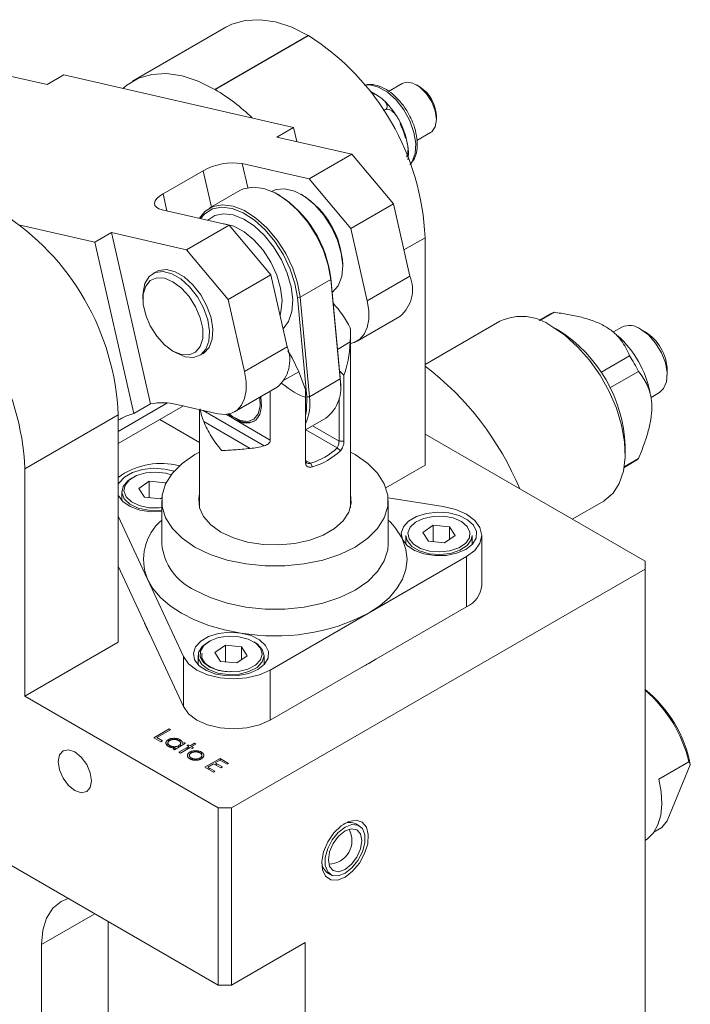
# Model space of a CAD drawing. Header units: millimetres. Extents: x 10 to 831, y 10 to 584.
# Tile 10 of 15: x 428 to 499, y 162 to 266. Entities that reach past the tile are written whole.
import ezdxf

# ---------------------------------------------------------------- set-up
doc = ezdxf.new("R2010")
doc.units = ezdxf.units.MM
doc.linetypes.add('SLD-Solido', pattern=[0])

msp = doc.modelspace()

# ---------------------------------------------------------------- linework, layer by layer
at = {"color": 7, "linetype": 'SLD-Solido', "lineweight": 15}
for p, q in [((449.61322, 265.23666), (439.71373, 259.52181)), ((458.35751, 264.37077), (448.45802, 258.65591)), ((458.37165, 264.3626), (448.47216, 258.64775)), ((458.35751, 264.37077), (458.37165, 264.3626)), ((430.66812, 259.17166), (422.71462, 260.98856)), ((432.43589, 260.19217), (430.66812, 259.17166)), ((432.43589, 260.19217), (456.80407, 254.62549)), ((468.31983, 259.28827), (466.86476, 258.44827)), ((470.17355, 258.93541), (469.82006, 259.13955)), ((448.47216, 258.64775), (448.45802, 258.65591)), ((465.03672, 258.39062), (464.88877, 258.45655)), ((465.36494, 258.13705), (464.98387, 258.33287)), ((465.69316, 258.01166), (465.03672, 258.39062)), ((465.92559, 257.84361), (465.69316, 258.01166)), ((466.48479, 256.49412), (466.33652, 256.40853)), ((466.34016, 256.40289), (466.48904, 256.48884)), ((466.48904, 256.48884), (466.48479, 256.49412)), ((471.94103, 255.46551), (471.94103, 255.87372)), ((468.59091, 253.96923), (468.26269, 254.8152)), ((456.80407, 254.62549), (455.03631, 253.60498)), ((462.98981, 251.78808), (455.03631, 253.60498)), ((456.80407, 254.62549), (457.14553, 253.12315)), ((468.72153, 253.51797), (468.59091, 253.96923)), ((469.86975, 253.255), (471.31959, 254.09198)), ((458.46433, 249.17558), (462.98981, 251.78808)), ((462.98981, 251.78808), (467.39671, 246.51644)), ((458.46433, 249.17558), (451.35694, 250.79919)), ((447.20494, 250.03847), (442.9623, 247.58924)), ((462.87123, 243.90393), (458.46433, 249.17558)), ((451.11512, 247.93722), (447.86243, 246.05948)), ((455.25711, 247.45897), (455.11571, 247.54063)), ((457.73178, 247.45886), (457.59038, 247.54051)), ((467.39671, 246.51644), (462.87123, 243.90393)), ((469.13484, 238.86899), (467.39671, 246.51644)), ((442.87166, 245.90074), (449.97905, 244.27713)), ((435.73229, 242.46101), (427.8071, 244.27145)), ((445.45356, 241.66462), (449.97905, 244.27713)), ((449.97905, 244.27713), (454.38595, 239.00548)), ((435.73229, 242.46101), (437.50006, 243.48152)), ((445.45356, 241.66462), (437.50006, 243.48152)), ((441.62808, 225.31901), (437.50006, 243.48152)), ((462.87123, 243.90393), (464.60936, 236.25649)), ((439.86031, 224.2985), (435.73229, 242.46101)), ((470.73895, 242.94181), (470.73895, 218.8457)), ((449.86046, 236.39298), (445.45356, 241.66462)), ((462.00908, 239.88627), (462.00908, 240.04955)), ((442.22052, 239.33848), (441.86697, 239.13437)), ((454.38595, 239.00548), (449.86046, 236.39298)), ((456.12408, 231.35804), (454.38595, 239.00548)), ((457.48229, 236.62911), (460.73498, 238.50685)), ((460.7359, 238.65104), (460.73498, 238.50685)), ((461.72275, 227.96651), (460.73498, 238.50685)), ((460.7359, 238.65104), (461.72367, 228.1107)), ((464.60936, 236.25649), (469.13484, 238.86899)), ((440.83123, 236.84515), (440.83123, 236.43695)), ((451.59859, 228.74553), (449.86046, 236.39298)), ((457.48229, 236.62911), (457.20037, 236.61002)), ((458.18813, 226.06968), (457.20037, 236.61002)), ((457.48229, 236.62911), (458.47006, 226.08877)), ((483.91699, 234.80156), (482.83688, 234.17803)), ((484.41662, 235.03206), (482.89737, 234.15501)), ((463.54775, 231.98797), (468.07323, 234.60048)), ((478.67443, 234.08444), (470.73895, 229.50338)), ((462.82747, 214.31968), (462.82747, 232.7209)), ((484.88224, 233.13085), (484.17524, 233.53912)), ((491.58259, 233.45348), (490.70351, 232.94599)), ((494.07385, 232.97166), (493.58289, 233.25518)), ((444.0127, 230.92589), (444.36619, 230.72176)), ((446.86657, 230.47388), (447.22012, 230.67799)), ((451.59859, 228.74553), (456.12408, 231.35804)), ((489.38366, 228.66286), (492.41662, 230.41376)), ((457.34631, 228.73602), (458.0797, 226.8458)), ((461.65463, 228.84742), (462.13658, 228.36545)), ((493.36637, 228.76875), (490.3334, 227.01785)), ((496.41086, 228.35646), (496.41086, 228.92341)), ((458.47006, 226.08877), (461.72275, 227.96651)), ((461.72275, 227.96651), (461.72367, 228.1107)), ((461.72367, 228.1107), (461.75712, 227.41387)), ((462.13658, 228.36545), (462.13658, 221.37172)), ((450.53699, 224.47702), (455.06247, 227.08952)), ((454.32649, 226.66465), (454.32649, 221.49785)), ((458.0797, 226.02346), (458.0797, 226.8458)), ((461.75712, 227.25059), (461.75712, 227.41387)), ((494.70319, 226.0176), (495.58227, 226.52508)), ((458.0797, 219.02973), (458.0797, 226.02346)), ((458.18813, 226.06968), (458.47006, 226.08877)), ((461.61523, 221.37172), (461.61523, 225.92539)), ((438.21204, 221.12337), (445.11545, 225.10862)), ((439.86031, 224.2985), (441.62808, 225.31901)), ((444.42032, 225.26742), (448.76414, 224.27511)), ((446.82747, 224.71753), (446.82747, 214.31968)), ((438.21204, 224.16443), (428.31254, 218.44957)), ((438.21204, 224.16443), (438.21204, 200.06831)), ((446.82747, 221.21978), (442.60327, 223.65837)), ((447.27054, 223.44831), (452.20207, 220.6014)), ((450.5844, 223.82142), (450.72579, 223.73977)), ((450.58483, 223.65786), (454.32649, 221.49785)), ((458.0797, 222.5907), (460.20351, 223.81675)), ((462.13658, 221.37172), (461.61523, 221.37172)), ((470.73895, 222.11133), (494.07347, 208.64059)), ((461.77286, 220.36365), (461.43001, 220.66217)), ((463.31275, 219.95063), (462.82747, 220.2156)), ((491.95215, 220.06765), (491.95215, 220.88406)), ((458.09035, 219.25452), (458.09419, 218.91608)), ((491.83615, 218.58915), (492.91625, 219.21268)), ((491.8465, 218.65324), (493.36637, 219.53064)), ((428.31254, 218.44957), (428.31254, 194.35345)), ((444.71131, 218.7784), (444.23016, 218.85283)), ((458.79756, 218.64605), (458.60158, 219.02936)), ((470.73895, 218.8457), (466.58208, 216.44598)), ((440.39217, 216.36231), (441.49815, 217.13182)), ((441.49815, 217.13182), (443.20552, 216.96365)), ((441.49815, 215.37493), (441.49815, 217.13182)), ((438.59955, 216.03083), (438.59955, 215.07623)), ((440.39217, 216.36231), (440.99358, 215.42463)), ((443.25546, 216.88579), (443.20552, 216.96365)), ((443.20552, 216.77732), (443.20552, 216.96365)), ((442.70096, 215.25646), (440.99358, 215.42463)), ((442.70096, 215.25646), (442.83874, 215.35233)), ((442.82747, 215.05218), (442.82747, 210.47955)), ((472.67172, 214.45338), (466.81568, 215.35922)), ((466.82747, 210.47955), (466.82747, 215.05218)), ((486.33834, 213.10599), (489.67353, 215.03136)), ((438.21204, 213.41732), (441.30451, 206.75468)), ((470.50676, 211.70407), (471.61273, 212.47358)), ((473.32011, 212.30541), (471.61273, 212.47358)), ((471.61273, 210.71669), (471.61273, 212.47358)), ((473.32011, 212.30541), (473.92152, 211.36773)), ((473.32011, 210.94929), (473.32011, 212.30541)), ((468.71414, 211.37259), (468.71414, 210.41799)), ((470.50676, 211.70407), (471.10817, 210.76639)), ((473.92152, 211.36773), (472.81554, 210.59822)), ((475.71414, 210.41799), (475.71414, 211.37259)), ((476.74821, 206.07897), (476.74821, 211.38649)), ((471.10817, 210.76639), (472.81554, 210.59822)), ((464.72697, 203.13161), (475.1373, 209.14137)), ((475.1373, 203.83385), (475.1373, 209.14137)), ((438.21204, 208.1098), (445.11496, 193.23769)), ((494.07347, 207.82419), (450.23285, 182.51553)), ((494.07347, 207.82419), (494.07347, 208.64059)), ((494.07347, 122.90394), (494.07347, 207.82419)), ((441.30451, 206.75468), (445.11496, 198.5452)), ((454.31664, 191.81434), (475.1373, 203.83385)), ((454.31664, 197.12185), (464.72697, 203.13161)), ((438.21204, 200.06831), (428.31254, 194.35345)), ((449.56732, 199.74704), (448.46135, 198.97753)), ((451.2747, 199.57887), (449.56732, 199.74704)), ((449.56732, 197.99015), (449.56732, 199.74704)), ((451.2747, 199.57887), (451.87611, 198.64119)), ((451.2747, 198.22274), (451.2747, 199.57887)), ((445.11496, 193.23769), (445.11496, 198.5452)), ((446.66873, 198.64605), (446.66873, 197.69145)), ((449.06276, 198.03985), (448.46135, 198.97753)), ((450.77014, 197.87168), (451.87611, 198.64119)), ((453.66873, 197.69145), (453.66873, 198.64605)), ((464.75946, 197.80534), (465.52973, 198.28752)), ((450.77014, 197.87168), (449.06276, 198.03985)), ((463.9242, 197.36067), (464.75946, 197.80534)), ((464.50947, 197.69853), (464.567, 197.69634)), ((454.31664, 191.81434), (454.31664, 197.12185)), ((393.81025, 195.49076), (448.81864, 163.7351)), ((448.81864, 182.51553), (428.31254, 194.35345)), ((441.97532, 189.94585), (443.59237, 190.87935)), ((442.74238, 189.50303), (441.97532, 189.94585)), ((443.73749, 190.79558), (442.28629, 189.95782)), ((442.28629, 189.95782), (442.90823, 189.59877)), ((443.59237, 190.87935), (443.73749, 190.79558)), ((442.90823, 189.59877), (442.74238, 189.50303)), ((443.38681, 189.2205), (443.52305, 189.33001)), ((443.52305, 189.51949), (443.52305, 189.73828)), ((445.35454, 189.35941), (444.17285, 188.67724)), ((444.1822, 188.91939), (444.26998, 188.73331)), ((444.61599, 188.93305), (444.61599, 189.10061)), ((444.64967, 188.40197), (445.68625, 189.00037)), ((444.75204, 189.52551), (444.75204, 189.73117)), ((445.83137, 188.9166), (444.79479, 188.3182)), ((444.813, 189.04679), (444.813, 189.41846)), ((444.99077, 189.31697), (445.20942, 189.44319)), ((445.20942, 189.44319), (445.35454, 189.35941)), ((445.47893, 189.12005), (445.62405, 189.20383)), ((445.68625, 189.00037), (445.47893, 189.12005)), ((445.62405, 189.20383), (445.83137, 189.08415)), ((445.62405, 189.03628), (445.62405, 189.20383)), ((445.62405, 188.79692), (445.62405, 188.96447)), ((445.83137, 189.08415), (446.30819, 189.35941)), ((446.03868, 188.79692), (445.83137, 188.9166)), ((446.45331, 189.27564), (445.97649, 189.00037)), ((445.97649, 189.00037), (446.1838, 188.88069)), ((446.30819, 189.35941), (446.45331, 189.27564)), ((444.02773, 188.76101), (444.23213, 188.87901)), ((444.17285, 188.67724), (444.02773, 188.76101)), ((444.79479, 188.3182), (444.64967, 188.40197)), ((445.47893, 188.71314), (445.47893, 188.88069)), ((446.1838, 188.88069), (446.03868, 188.79692)), ((446.37816, 188.44285), (446.37816, 188.56653)), ((447.02407, 188.19738), (447.02407, 188.41955)), ((447.0691, 187.75053), (447.0691, 188.11766)), ((447.38623, 186.82219), (449.00328, 187.7557)), ((448.29841, 186.2956), (447.38623, 186.82219)), ((448.31914, 187.1932), (447.6972, 186.83416)), ((447.6972, 186.83416), (448.46426, 186.39135)), ((449.08621, 186.75039), (448.31914, 187.1932)), ((448.98255, 187.57618), (448.485, 187.28895)), ((448.485, 187.28895), (449.25206, 186.84613)), ((448.52763, 187.07284), (448.69349, 187.16859)), ((449.74961, 187.13336), (448.98255, 187.57618)), ((449.00328, 187.7557), (449.91547, 187.22911)), ((449.00328, 187.56421), (449.00328, 187.7557)), ((449.25206, 186.84613), (449.08621, 186.75039)), ((449.91547, 187.22911), (449.74961, 187.13336)), ((495.53344, 185.55408), (498.71542, 187.39099)), ((496.40763, 181.14616), (498.85689, 187.08119)), ((447.73984, 186.61806), (447.90569, 186.7138)), ((448.46426, 186.39135), (448.29841, 186.2956)), ((448.81864, 163.7351), (448.81864, 182.51553)), ((448.81864, 182.51553), (450.23285, 182.51553)), ((450.23285, 182.51553), (450.23285, 163.7351)), ((463.75355, 180.62158), (463.39999, 180.82568)), ((495.842, 180.42815), (494.98768, 179.93496)), ((460.40024, 175.62939), (460.75379, 175.42529)), ((437.15138, 170.47046), (437.15138, 141.0734)), ((430.08031, 168.01991), (430.08031, 136.99136)), ((450.23285, 163.7351), (458.01103, 168.22534)), ((458.01103, 120.86597), (458.01103, 168.22534)), ((450.23285, 163.7351), (448.81864, 163.7351))]:
    msp.add_line(p, q, dxfattribs=at)
at = {"color": 8, "linetype": 'SLD-Solido', "lineweight": 15}
for p, q in [((451.93689, 248.24751), (451.35694, 250.79919)), ((448.08066, 246.18547), (447.20494, 250.03847)), ((443.37205, 245.78643), (442.9623, 247.58924)), ((470.73895, 242.94181), (468.50259, 241.65079)), ((462.80529, 231.88742), (461.44342, 231.10123)), ((457.34631, 228.73602), (455.83274, 227.86225)), ((438.21204, 222.40457), (443.44387, 225.42484)), ((447.19903, 224.63265), (453.6961, 220.88197)), ((449.63857, 224.20412), (450.58483, 223.65786)), ((461.43001, 220.66217), (458.08452, 222.59348)), ((458.79169, 223.00172), (461.61523, 221.37172)), ((458.0797, 219.33063), (458.60158, 219.02936)), ((435.73831, 171.28621), (430.08031, 168.01991))]:
    msp.add_line(p, q, dxfattribs=at)
at = {"color": 7, "linetype": 'SLD-Solido', "lineweight": 15, "flags": 128}
for points in [[(449.61322, 265.23666), (450.25865, 265.55792), (451.67125, 265.96356), (453.21995, 266.04604), (454.87324, 265.8037), (456.59746, 265.24146), (458.35751, 264.37077)], [(448.45802, 258.65591), (446.69797, 259.5266), (444.97375, 260.08884), (443.32046, 260.33119), (441.77175, 260.2487), (440.35916, 259.84307), (439.11144, 259.12254), (438.68189, 258.76533)], [(471.31959, 254.09198), (471.44474, 254.17743), (471.8131, 254.70155), (471.94103, 255.46551), (471.8131, 256.37719), (471.44474, 257.32661), (470.88037, 258.19925), (470.18808, 258.88988), (469.45135, 259.31518), (468.75905, 259.42387), (468.31983, 259.28827)], [(468.26269, 254.8152), (468.02519, 255.29844), (467.99325, 255.35804)], [(468.66371, 253.49411), (468.4548, 254.18352), (468.10158, 255.02105)], [(442.9623, 247.58924), (442.58747, 247.34142), (442.30508, 247.08529), (442.12599, 246.83071), (442.05707, 246.58744), (442.10098, 246.36485), (442.25603, 246.17148), (442.51625, 246.01477), (442.87166, 245.90074)], [(460.73498, 238.50685), (460.46866, 240.02727), (459.95613, 241.59282), (459.22095, 243.13152), (458.29694, 244.5726), (457.22659, 245.84978), (456.05912, 246.90435), (454.84822, 247.68779), (453.64958, 248.16408), (452.51833, 248.31131), (451.50648, 248.12272), (451.11512, 247.93722)], [(460.87845, 237.12994), (460.93329, 237.17018), (461.53203, 237.85531), (461.89757, 238.81147), (462.00831, 239.98212), (461.85769, 241.298), (461.45461, 242.68129), (460.82292, 244.05016), (459.99999, 245.32364), (459.03449, 246.42642), (457.98352, 247.29325), (456.90926, 247.87287), (455.87525, 248.13099), (454.94264, 248.05235), (454.46492, 247.85035)], [(446.81762, 244.99932), (447.40787, 245.72924), (448.25378, 246.24498), (449.26563, 246.43357), (450.39689, 246.28634), (451.59553, 245.81005), (452.80642, 245.02661), (453.97389, 243.97205), (455.04425, 242.69486), (455.96826, 241.25378), (456.70344, 239.71508), (457.21597, 238.14953), (457.48229, 236.62911)], [(457.20037, 236.61002), (456.9407, 238.09243), (456.44098, 239.61884), (455.72418, 241.11907), (454.82327, 242.52412), (453.77968, 243.76938), (452.6414, 244.79758), (451.46077, 245.56144), (450.2921, 246.02582), (449.18912, 246.16937), (448.20257, 245.98549), (447.37781, 245.48264), (446.93156, 244.9733)], [(440.83123, 236.84515), (440.83948, 237.119), (441.03537, 238.09452), (441.47834, 238.826), (442.13554, 239.25919), (442.95821, 239.36198), (443.88535, 239.12673), (444.84819, 238.57089), (445.77533, 237.73569), (446.598, 236.68307), (447.25519, 235.49109), (447.69816, 234.24817), (447.89406, 233.04648), (447.82835, 231.97515), (447.50592, 231.11363), (446.95066, 230.52582), (446.20377, 230.25531), (445.32064, 230.32216), (444.36677, 230.72142), (444.36677, 230.72142)], [(442.22052, 239.33848), (442.48909, 239.46329), (443.31176, 239.56608), (444.2389, 239.33083), (445.20174, 238.77499), (446.12888, 237.93979), (446.95155, 236.88717), (447.60875, 235.69519), (448.05172, 234.45227), (448.24761, 233.25058), (448.18191, 232.17925), (447.85947, 231.31773), (447.30422, 230.72992), (447.22012, 230.67799)], [(444.01321, 230.92559), (443.11675, 231.59195), (442.29291, 232.50201), (441.60843, 233.58203), (441.11878, 234.74453), (440.86362, 235.89532), (440.86362, 236.94117), (441.11878, 237.79736), (441.60843, 238.39452), (442.29291, 238.68427), (443.11675, 238.64314), (444.01321, 238.27446), (444.90968, 237.6081), (445.73352, 236.69804), (446.418, 235.61802), (446.90765, 234.45552), (447.16281, 233.30473), (447.16281, 232.25888), (446.90765, 231.40269), (446.418, 230.80553), (445.73352, 230.51578), (444.90968, 230.55691), (444.01321, 230.92559)], [(464.60936, 236.25649), (464.77068, 235.22118), (464.76973, 234.26131), (464.60653, 233.41377), (464.28737, 232.71112), (463.82451, 232.18038), (463.23573, 231.84194), (462.82747, 231.7363)], [(489.67353, 215.03136), (489.796, 215.10528), (490.66544, 215.86233), (491.32623, 216.89886), (491.75714, 218.18156), (491.94432, 219.6692), (491.88176, 221.31397), (491.57146, 223.063), (491.02341, 224.86007), (490.2552, 226.64744), (489.29154, 228.36764), (488.1634, 229.9654), (486.90703, 231.38935), (485.56283, 232.59374), (484.17398, 233.53985)], [(495.58227, 226.52508), (496.03192, 226.94214), (496.33994, 227.67061), (496.40295, 228.60511), (496.21534, 229.6626), (495.79378, 230.74911), (495.17574, 231.76811), (494.41612, 232.62906), (493.58243, 233.25544)], [(456.20579, 230.94921), (456.66002, 230.19673), (457.34631, 228.73602)], [(448.76414, 224.27511), (449.5329, 224.19784), (450.22497, 224.33098), (450.81375, 224.66943), (451.27661, 225.20017), (451.59577, 225.90281), (451.75896, 226.75035), (451.75991, 227.71022), (451.59859, 228.74553)], [(449.81548, 224.22515), (450.58483, 223.65786), (451.41853, 223.32169), (452.17814, 223.30559), (452.79619, 223.61102), (453.21774, 224.21081), (453.40535, 225.05169), (453.34235, 226.05893), (453.3237, 226.15832)], [(449.97308, 224.25582), (450.31867, 223.99008), (451.15794, 223.56172), (451.94112, 223.46248), (452.59153, 223.70208), (453.04551, 224.25707), (453.25862, 225.07312), (453.21759, 226.0245)], [(458.0797, 224.0668), (458.18354, 224.67239), (458.18813, 226.06968)], [(446.82747, 220.2156), (446.34219, 219.95063), (444.99765, 219.0256), (443.95178, 217.97985), (443.23636, 216.84513), (442.87314, 215.65595), (442.87314, 214.44841), (443.23636, 213.25922), (443.95178, 212.12451), (444.99765, 211.07875), (446.34219, 210.15373), (447.94456, 209.37754), (449.75605, 208.77377), (451.72164, 208.36077), (453.7816, 208.15109), (455.87334, 208.15109), (457.9333, 208.36077), (459.89889, 208.77377), (461.71039, 209.37754), (463.31275, 210.15373), (464.6573, 211.07875), (465.70317, 212.12451), (466.41858, 213.25922), (466.78181, 214.44841), (466.78181, 215.65595), (466.41858, 216.84513), (465.70317, 217.97985), (464.6573, 219.0256), (463.31275, 219.95063), (463.31275, 219.95063)], [(444.125, 218.18537), (443.13483, 218.42461), (441.94999, 218.50168), (440.77844, 218.37371), (439.72427, 218.05208), (438.88116, 217.56536), (438.32402, 216.9568), (438.21204, 216.73791)], [(439.69708, 217.50015), (439.23062, 217.18818), (438.73511, 216.5877), (438.60419, 215.92688), (438.85204, 215.27733), (439.45182, 214.70942), (440.33851, 214.28472), (441.41605, 214.04923), (442.56765, 214.02848), (442.82747, 214.05451)], [(443.82533, 217.81792), (443.26791, 217.97579), (442.2025, 218.09826), (441.12594, 218.01439), (440.15488, 217.73327), (439.39456, 217.28535), (438.92736, 216.71919), (438.80392, 216.09613), (439.03761, 215.48369), (439.60312, 214.94824), (440.43915, 214.5478), (441.45511, 214.32577), (442.5409, 214.30621), (442.82747, 214.33602)], [(438.21204, 215.65037), (438.23585, 215.59649), (438.71265, 214.9656), (439.4904, 214.44387), (440.49998, 214.07766), (441.65169, 213.89951), (442.82747, 213.92355)], [(446.82747, 215.78467), (446.73857, 215.2969), (446.8272, 214.32069), (447.26547, 213.37644), (448.03424, 212.50543), (449.09991, 211.74572), (450.4159, 211.13053), (451.92469, 210.68673), (453.56035, 210.43372), (455.25139, 210.38256), (456.92391, 210.53548), (458.5048, 210.8858), (459.92497, 211.41822), (461.12236, 212.10946), (462.04463, 212.9293), (462.65147, 213.84193), (462.91637, 214.80745), (462.82775, 215.78367), (462.82747, 215.78467)], [(475.1373, 209.14137), (476.01135, 209.79895), (476.5608, 210.56472), (476.74821, 211.38649), (476.5608, 212.20826), (476.01135, 212.97403), (475.1373, 213.63161), (473.99821, 214.13619), (472.67172, 214.45338)], [(468.35043, 210.93825), (468.82724, 210.30736), (469.60499, 209.78563), (470.61457, 209.41942), (471.76628, 209.24127), (472.95778, 209.26701), (474.08321, 209.49435), (475.04257, 209.90309), (475.7506, 210.45691), (476.1444, 211.1066), (476.18899, 211.79445), (475.88039, 212.45931), (475.24603, 213.04213), (474.34227, 213.49112), (473.24941, 213.76637), (472.06457, 213.84344), (470.89302, 213.71547), (469.83886, 213.39384), (468.99575, 212.90712), (468.4386, 212.29857), (468.21694, 211.62224), (468.35043, 210.93825)], [(473.35997, 209.74938), (474.30273, 210.06096), (475.01915, 210.53237), (475.43161, 211.11253), (475.49541, 211.73857), (475.20363, 212.34265), (474.58789, 212.8593), (473.71492, 213.23254), (472.67932, 213.42193), (471.5933, 213.40694), (470.57457, 213.18918), (469.7335, 212.79228), (469.16125, 212.25922), (468.91983, 211.64778), (469.0354, 211.02422), (469.49544, 210.4561), (470.25008, 210.005), (471.21757, 209.7198), (472.29304, 209.6314), (473.35997, 209.74938)], [(468.35043, 210.93825), (468.7077, 209.90138), (468.82747, 208.84647), (468.7077, 207.79155), (468.35043, 206.75468), (467.76179, 205.75361), (466.95183, 204.80545), (465.93442, 203.92644), (464.72697, 203.13161)], [(468.71414, 211.37259), (468.84275, 210.8299), (469.33067, 210.22735), (470.13105, 209.74891), (471.15717, 209.44642), (472.29783, 209.35267), (473.42941, 209.4778)], [(473.42941, 209.4778), (474.42931, 209.80826), (475.18916, 210.30824), (475.62661, 210.92356), (475.71414, 211.37259)], [(451.20401, 201.03983), (449.46991, 201.37965), (447.82747, 201.84723), (446.30481, 202.43456), (444.92798, 203.13161), (443.72053, 203.92644), (442.70312, 204.80545), (441.89316, 205.75361), (441.30451, 206.75468)], [(441.01068, 202.08022), (441.26012, 201.4403), (441.55784, 200.88057)], [(451.20401, 201.03983), (450.01917, 201.1169), (448.84761, 200.98893), (447.79345, 200.6673), (446.95034, 200.18058), (446.3932, 199.57202), (446.17153, 198.8957), (446.30503, 198.21171), (446.78183, 197.58082), (447.55958, 197.05909), (448.56916, 196.69288), (449.72087, 196.51473), (450.91238, 196.54047), (452.03781, 196.7678), (452.99716, 197.17654), (453.70519, 197.73037), (454.099, 198.38006), (454.14358, 199.0679), (453.83498, 199.73277), (453.20062, 200.31559), (452.29686, 200.76457), (451.20401, 201.03983)], [(446.91574, 199.12977), (446.91178, 198.50265), (447.26076, 197.90877), (447.92487, 197.41248), (448.83213, 197.06757), (449.88423, 196.9114), (450.96717, 196.96091), (451.96358, 197.21073), (452.76549, 197.63378), (453.286, 198.18423), (453.46871, 198.80242), (453.29381, 199.42136), (452.78026, 199.97398), (451.98372, 200.40039), (450.99049, 200.6544), (449.90821, 200.70846), (448.85416, 200.55673), (447.94257, 200.21564), (447.27221, 199.72216), (446.91574, 199.12977)], [(446.71859, 198.98588), (446.71439, 198.32075), (447.08452, 197.69088), (447.78887, 197.16451), (448.75112, 196.7987), (449.86699, 196.63307), (451.01556, 196.68558), (452.07236, 196.95053), (452.92287, 197.39923), (453.47493, 197.98303), (453.66871, 198.63869), (453.48321, 199.29514), (452.93854, 199.88125), (452.5712, 200.11537)], [(447.76626, 200.11537), (447.09666, 199.61418), (446.71859, 198.98588)], [(445.11496, 198.5452), (445.66441, 197.77944), (446.53846, 197.12185), (447.67755, 196.61727), (449.00404, 196.30008), (450.42755, 196.19189), (451.85105, 196.30008), (453.17755, 196.61727), (454.31664, 197.12185)], [(445.11496, 193.23769), (445.66441, 192.47192), (446.53846, 191.81434), (447.67755, 191.30976), (449.00404, 190.99257), (450.42755, 190.88438), (451.85105, 190.99257), (453.17755, 191.30976), (454.31664, 191.81434)], [(433.61585, 188.43403), (432.93935, 188.66917), (432.36585, 188.55774), (431.98264, 188.1167), (431.84808, 187.41319), (431.98264, 186.55431), (432.36585, 185.67083), (432.93935, 184.89725), (433.61585, 184.35132), (434.29234, 184.11618), (434.86585, 184.22761), (435.24905, 184.66866), (435.38361, 185.37217), (435.24905, 186.23104), (434.86585, 187.11452), (434.29234, 187.88811), (433.61585, 188.43403)], [(495.53344, 185.55408), (495.77686, 184.19844), (495.83883, 182.91751), (495.71757, 181.74819), (495.41657, 180.72416), (494.9445, 179.87491), (494.31496, 179.2249), (494.07347, 179.05614)], [(462.25367, 175.16554), (463.05726, 175.78429), (463.77377, 176.64569), (464.32555, 177.65638), (464.65281, 178.70686), (464.72009, 179.68327), (464.52009, 180.47981), (464.07449, 181.01017), (463.43158, 181.21687), (462.66102, 181.07751), (461.84632, 180.60719), (461.07576, 179.85688), (460.43285, 178.90789), (459.98725, 177.86306), (459.78725, 176.8356), (459.85453, 175.93686), (460.18179, 175.26424), (460.73357, 174.89062), (461.45008, 174.85648), (462.25367, 175.16554)], [(462.25367, 175.57381), (462.9792, 176.14038), (463.61723, 176.93408), (464.09079, 177.85917), (464.34276, 178.80407), (464.34276, 179.65481), (464.09079, 180.30879), (463.61723, 180.68712), (462.9792, 180.74417), (462.25367, 180.47305), (461.52814, 179.90648), (460.89011, 179.11279), (460.41655, 178.1877), (460.16458, 177.2428), (460.16458, 176.39205), (460.41655, 175.73808), (460.89011, 175.35975), (461.52814, 175.3027), (462.25367, 175.57381)], [(462.25367, 175.98208), (462.93016, 176.528), (463.50367, 177.30159), (463.88687, 178.18507), (464.02144, 179.04394), (463.88687, 179.74745), (463.50367, 180.1885), (462.93016, 180.29993), (462.25367, 180.06478), (461.57717, 179.51886), (461.00367, 178.74528), (460.62047, 177.86179), (460.4859, 177.00292), (460.62047, 176.29941), (461.00367, 175.85837), (461.57717, 175.74694), (462.25367, 175.98208)], [(430.08031, 168.01991), (430.21618, 169.53447), (430.61856, 170.83395), (431.272, 171.86842), (432.15138, 172.59812), (432.90904, 172.91951)]]:
    msp.add_lwpolyline(points, dxfattribs=at)
at = {"color": 8, "linetype": 'SLD-Solido', "lineweight": 15, "flags": 128}
for points in [[(469.18892, 250.75911), (469.37404, 251.01655), (469.69142, 251.86454), (469.75609, 252.91905), (469.56327, 254.10187), (469.12725, 255.32528), (468.48038, 256.49854), (467.67062, 257.53464), (466.75804, 258.35673), (465.81031, 258.90384), (464.89773, 259.13539), (464.36814, 259.10987)], [(447.71975, 244.79324), (448.43601, 245.27597), (449.35944, 245.48246), (450.40288, 245.36204), (451.51328, 244.92081), (452.63422, 244.1812), (453.70874, 243.1808), (454.68222, 241.97045), (455.5052, 240.61165), (456.13586, 239.17346), (456.54213, 237.72897), (456.70338, 236.35159), (456.61141, 235.11131), (456.2709, 234.07116), (455.69915, 233.28401), (455.6886, 233.27403)], [(455.35929, 234.72296), (455.4629, 235.09682), (455.57364, 236.26746), (455.42301, 237.58335), (455.01994, 238.96663), (454.38825, 240.3355), (453.56532, 241.60899), (452.59982, 242.71176), (451.54885, 243.57859), (450.47459, 244.15821), (449.44058, 244.41633), (449.33597, 244.42403)], [(446.34219, 205.5811), (447.94456, 204.80491), (449.75605, 204.20115), (451.72164, 203.78814), (453.7816, 203.57846), (455.87334, 203.57846), (457.9333, 203.78814), (459.89889, 204.20115), (461.71039, 204.80491), (463.31275, 205.5811), (464.6573, 206.50613), (465.70317, 207.55188), (466.41858, 208.68659), (466.78181, 209.87578), (466.82747, 210.47955)]]:
    msp.add_lwpolyline(points, dxfattribs=at)
at = {"color": 7, "linetype": 'SLD-Solido', "lineweight": 15}
for centre, radius, start, end in [((443.99192, 241.77993), 26.77226, 2.4873457, 57.5126544), ((468.10291, 255.69904), 3.84209, 2.6058305, 57.388793), ((437.80832, 240.6484), 20.92114, 45.7281489, 59.3550706), ((450.39758, 244.32422), 6.54565, 81.5721287, 119.1928295), ((448.70927, 237.27808), 12.10474, 6.512724, 57.2529395), ((452.8106, 239.67865), 9.20596, 2.3090419, 57.6855816), ((411.46501, 223.00255), 26.77226, 2.4873457, 57.5126544), ((401.56551, 217.28769), 26.77226, 2.4873457, 57.5126544), ((465.66124, 237.46663), 3.746, 310.0820717, 21.984971), ((452.53981, 228.07854), 11.57053, 27.4057105, 43.1190884), ((485.43094, 232.17661), 3.03025, 109.5562262, 119.9744511), ((480.97182, 229.24369), 5.35825, 53.3008036, 115.388738), ((476.74734, 220.27052), 15.21719, 2.310727, 57.6892732), ((492.41661, 231.67914), 1.96057, 53.5137336, 115.175808), ((491.39756, 228.72796), 5.0171, 2.2326299, 57.7673703), ((483.46736, 224.15149), 11.39815, 12.068917, 47.4617477), ((452.65048, 229.95567), 3.746, 310.0820717, 21.984971), ((479.44667, 221.82888), 15.55377, 26.4992165, 33.5007837), ((451.54131, 204.13764), 31.67413, 22.6078729, 52.6920655), ((457.77035, 227.06051), 4.05491, 306.8737259, 12.9107105), ((442.91083, 219.15733), 6.29379, 76.1230215, 101.7599808), ((453.13278, 225.35159), 5.38795, 336.6564215, 7.8639165), ((440.88964, 219.66313), 4.74828, 102.5198924, 124.3265917), ((451.91715, 225.47012), 2.10082, 235.4525362, 290.536773), ((456.5571, 225.83705), 7.10807, 286.7160266, 313.2785969), ((456.64692, 225.80724), 7.47717, 286.7160266, 313.2785969), ((491.40257, 221.83309), 3.02618, 300.0130794, 310.461529), ((442.70744, 211.42402), 7.58327, 78.4162612, 126.3563573), ((474.00079, 206.3498), 2.76073, 294.309638, 354.3702211), ((454.85124, 222.21873), 21.49066, 260.228903, 297.3571748), ((485.50187, 184.48834), 13.60439, 10.9871528, 50.9453383), ((484.55117, 183.93847), 14.57895, 13.6986836, 49.2201695), ((462.78724, 179.60425), 1.36651, 63.3586393, 121.6742626), ((460.4859, 179.04394), 2.5, 271.1750142, 28.8303623), ((461.26104, 176.8278), 1.47553, 180.6669461, 234.3109051)]:
    msp.add_arc(centre, radius, start, end, dxfattribs=at)
at = {"color": 8, "linetype": 'SLD-Solido', "lineweight": 15}
for centre, radius, start, end in [((446.41554, 208.82294), 5.51364, 130.599022, 202.0314348), ((461.88001, 207.77578), 7.20192, 26.0474072, 46.6096669), ((448.82587, 211.07334), 6.02771, 185.6533765, 245.6667644)]:
    msp.add_arc(centre, radius, start, end, dxfattribs=at)
at = {"color": 7, "linetype": 'SLD-Solido', "lineweight": 15}
for centre, major_axis, ratio, start_param, end_param in [((454.82747, 240.80482), (-5.20666, 14.78735), 0.410740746, 3.585057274, 3.929214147), ((454.82747, 240.80482), (-5.20666, 14.78735), 0.410740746, 2.525452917, 2.851562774), ((454.82747, 229.37325), (6.16368, 7.82165), 0.652024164, 2.592255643, 2.78472994), ((454.82747, 229.37325), (6.16368, 7.82165), 0.652024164, 3.686783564, 3.879257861)]:
    msp.add_ellipse(centre, major_axis=major_axis, ratio=ratio, start_param=start_param, end_param=end_param, dxfattribs=at)
for points, knots in [([(469.00176, 256.00808), (468.95694, 256.10111), (468.73245, 256.56719), (468.15846, 257.32025), (467.32673, 258.17879), (466.4039, 258.8144), (465.4966, 259.15022), (464.77245, 259.23689), (464.41444, 259.11259), (464.3049, 259.07456)], [0, 0, 0, 0, 0.044513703, 0.222997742, 0.402110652, 0.582582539, 0.765002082, 0.92809464, 1, 1, 1, 1]), ([(466.48479, 256.49412), (466.57375, 256.54548), (466.63842, 256.60961), (466.71581, 256.74706), (466.72944, 256.82022), (466.72117, 256.96414), (466.69937, 257.03625), (466.63407, 257.17457), (466.59036, 257.24181), (466.43551, 257.43941), (466.30525, 257.5611), (466.01779, 257.7937), (465.8595, 257.90481), (465.69316, 258.01166)], [0, 0, 0, 0, 0.125, 0.125, 0.25, 0.25, 0.375, 0.375, 0.5, 0.5, 0.75, 0.75, 1, 1, 1, 1]), ([(468.03037, 255.29208), (468.00845, 255.33652), (467.78809, 255.78307), (467.23547, 256.5647), (466.63811, 257.28884), (466.28001, 257.57121), (466.2524, 257.59298)], [0, 0, 0, 0, 0.050123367, 0.503717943, 0.961734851, 1, 1, 1, 1]), ([(468.26269, 254.8152), (468.16544, 255.03626), (468.06128, 255.25113), (467.83164, 255.66174), (467.70659, 255.85787), (467.48852, 256.12472), (467.41152, 256.20778), (467.24672, 256.3553), (467.15892, 256.41965), (466.97434, 256.51595), (466.87547, 256.54851), (466.67761, 256.56103), (466.57869, 256.54059), (466.48904, 256.48884)], [0, 0, 0, 0, 0.25, 0.25, 0.5, 0.5, 0.625, 0.625, 0.75, 0.75, 0.875, 0.875, 1, 1, 1, 1]), ([(469.12651, 250.71511), (469.26217, 250.85366), (469.58531, 251.18368), (469.84999, 251.94781), (469.95034, 252.91935), (469.80825, 254.02237), (469.49324, 255.08783), (469.1491, 255.73219), (469.00176, 256.00808)], [0, 0, 0, 0, 0.1259352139, 0.2999667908, 0.4821381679, 0.6700673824, 0.8587329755, 1, 1, 1, 1]), ([(468.77917, 251.52818), (468.79148, 251.54846), (468.86856, 251.67537), (468.93978, 252.06326), (468.925, 252.88436), (468.7249, 253.53415), (468.59091, 253.96923)], [0, 0, 0, 0, 0.030903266, 0.193420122, 0.459939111, 1, 1, 1, 1]), ([(468.90121, 251.19642), (468.92124, 251.29697), (469.01325, 251.75881), (468.98136, 252.4075), (468.84484, 252.9512), (468.80889, 253.09438)], [0, 0, 0, 0, 0.170135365, 0.781477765, 1, 1, 1, 1]), ([(489.83083, 233.53932), (489.65034, 233.64351), (489.45786, 233.74297), (489.06138, 233.92694), (488.85609, 234.01228), (488.22152, 234.25066), (487.77361, 234.38611), (487.07412, 234.56325), (486.83599, 234.61799), (486.35853, 234.71883), (486.11835, 234.76516), (485.3943, 234.89434), (484.90699, 234.96749), (484.41662, 235.03206)], [0, 0, 0, 0, 0.125, 0.125, 0.25, 0.25, 0.5, 0.5, 0.625, 0.625, 0.75, 0.75, 1, 1, 1, 1]), ([(492.41662, 230.41376), (492.3045, 230.69752), (492.17758, 230.97913), (491.87943, 231.5359), (491.70838, 231.81108), (491.40055, 232.21641), (491.28917, 232.35023), (491.05005, 232.6096), (490.92187, 232.73575), (490.50804, 233.10219), (490.19282, 233.33034), (489.83083, 233.53932)], [0, 0, 0, 0, 0.25, 0.25, 0.5, 0.5, 0.625, 0.625, 0.75, 0.75, 1, 1, 1, 1]), ([(494.78058, 224.9661), (494.78058, 225.17453), (494.77048, 225.37931), (494.73158, 225.76977), (494.70285, 225.95707), (494.59203, 226.49789), (494.48539, 226.83043), (494.28907, 227.29813), (494.21742, 227.44901), (494.06603, 227.73814), (493.98607, 227.877), (493.73593, 228.27985), (493.55563, 228.53029), (493.36637, 228.76875)], [0, 0, 0, 0, 0.125, 0.125, 0.25, 0.25, 0.5, 0.5, 0.625, 0.625, 0.75, 0.75, 1, 1, 1, 1]), ([(493.36637, 219.53064), (493.55608, 219.9887), (493.73653, 220.44781), (494.06968, 221.36914), (494.2225, 221.83135), (494.41964, 222.52829), (494.47986, 222.76121), (494.58495, 223.21935), (494.63012, 223.44561), (494.74058, 224.1148), (494.78058, 224.54809), (494.78058, 224.9661)], [0, 0, 0, 0, 0.25, 0.25, 0.5, 0.5, 0.625, 0.625, 0.75, 0.75, 1, 1, 1, 1]), ([(449.17062, 220.39183), (449.06718, 220.51127), (448.96416, 220.63526), (448.76739, 220.88209), (448.67224, 221.00651), (448.39627, 221.38245), (448.22488, 221.63661), (447.90703, 222.15003), (447.76056, 222.4093), (447.49377, 222.9308), (447.37358, 223.19328), (447.27054, 223.44831)], [0, 0, 0, 0, 0.125, 0.125, 0.25, 0.25, 0.5, 0.5, 0.75, 0.75, 1, 1, 1, 1]), ([(454.32649, 221.49785), (454.32649, 221.42385), (454.30766, 221.35155), (454.23821, 221.21778), (454.1883, 221.15743), (454.01095, 221.00078), (453.85724, 220.92849), (453.6961, 220.88197)], [0, 0, 0, 0, 0.25, 0.25, 0.5, 0.5, 1, 1, 1, 1]), ([(461.43001, 220.66217), (461.48075, 220.73681), (461.53247, 220.84958), (461.58181, 221.04614), (461.59373, 221.1146), (461.60987, 221.24989), (461.61409, 221.31549), (461.61523, 221.37172)], [0, 0, 0, 0, 0.5, 0.5, 0.75, 0.75, 1, 1, 1, 1]), ([(462.13658, 221.37172), (462.13727, 221.28989), (462.12733, 221.19555), (462.09026, 221.00237), (462.06322, 220.9035), (461.99695, 220.71747), (461.95799, 220.63058), (461.87022, 220.47684), (461.82305, 220.41266), (461.77286, 220.36365)], [0, 0, 0, 0, 0.25, 0.25, 0.5, 0.5, 0.75, 0.75, 1, 1, 1, 1]), ([(452.20207, 220.6014), (451.90589, 220.57711), (451.61677, 220.55084), (451.06575, 220.50143), (450.80329, 220.4782), (450.3006, 220.43844), (450.0604, 220.42186), (449.71535, 220.4044), (449.60288, 220.39981), (449.38294, 220.39353), (449.27408, 220.39184), (449.17062, 220.39183)], [0, 0, 0, 0, 0.25, 0.25, 0.5, 0.5, 0.75, 0.75, 0.875, 0.875, 1, 1, 1, 1]), ([(458.09562, 219.25159), (458.09747, 219.23976), (458.10536, 219.18945), (458.16891, 219.11474), (458.27872, 219.04023), (458.42919, 219.00323), (458.54363, 219.02057), (458.60158, 219.02936)], [0, 0, 0, 0, 0.062420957, 0.26547089, 0.488268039, 0.740876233, 1, 1, 1, 1]), ([(458.79756, 218.64605), (458.70976, 218.61552), (458.62288, 218.60259), (458.45567, 218.60892), (458.3773, 218.62831), (458.24065, 218.69667), (458.18237, 218.74587), (458.1009, 218.87063), (458.07827, 218.94659), (458.0797, 219.02973)], [0, 0, 0, 0, 0.25, 0.25, 0.5, 0.5, 0.75, 0.75, 1, 1, 1, 1]), ([(450.19297, 196.95445), (450.13248, 196.94995), (449.74407, 196.92108), (449.0236, 197.0416), (448.16072, 197.31379), (447.50358, 197.73259), (447.12377, 198.22108), (447.0407, 198.61586), (447.09282, 198.84505), (447.10754, 198.90977)], [0, 0, 0, 0, 0.033285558, 0.213739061, 0.39362359, 0.572258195, 0.749945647, 0.929387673, 1, 1, 1, 1]), ([(443.52434, 189.02768), (443.50404, 189.04005), (443.46401, 189.06445), (443.41214, 189.1044), (443.3678, 189.14607), (443.33113, 189.18959), (443.30337, 189.23527), (443.2828, 189.28264), (443.27049, 189.33201), (443.26657, 189.3826), (443.26988, 189.43317), (443.28138, 189.48252), (443.30184, 189.52994), (443.32952, 189.57569), (443.36571, 189.61952), (443.41029, 189.66125), (443.46239, 189.70131), (443.50264, 189.72584), (443.52305, 189.73828)], [0, 0, 0, 0, 0.0646199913, 0.1274334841, 0.1890041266, 0.2499300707, 0.3106684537, 0.3723289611, 0.43493911, 0.4995755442, 0.5641912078, 0.6267352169, 0.6881093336, 0.7492936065, 0.8103305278, 0.8719011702, 0.9350459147, 1, 1, 1, 1]), ([(443.66655, 189.65357), (443.64727, 189.64144), (443.60879, 189.61724), (443.56156, 189.57571), (443.52424, 189.53022), (443.49651, 189.48155), (443.47993, 189.43106), (443.47399, 189.38022), (443.48067, 189.32969), (443.49901, 189.28004), (443.5274, 189.23209), (443.56698, 189.18729), (443.61507, 189.14534), (443.65469, 189.12082), (443.67465, 189.10846)], [0, 0, 0, 0, 0.081589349, 0.162858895, 0.245483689, 0.330807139, 0.416493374, 0.499893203, 0.583048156, 0.667157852, 0.751311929, 0.833784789, 0.916256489, 1, 1, 1, 1]), ([(443.52305, 189.73828), (443.54417, 189.7498), (443.58593, 189.77259), (443.65418, 189.80215), (443.72605, 189.82708), (443.80131, 189.8473), (443.87994, 189.8629), (443.96187, 189.87396), (444.04724, 189.88057), (444.13499, 189.88201), (444.22285, 189.87942), (444.30847, 189.87182), (444.39114, 189.86021), (444.47011, 189.84325), (444.54633, 189.8224), (444.61886, 189.79655), (444.68793, 189.76612), (444.73046, 189.74293), (444.75204, 189.73117)], [0, 0, 0, 0, 0.063774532, 0.12607881, 0.186904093, 0.247573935, 0.308003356, 0.369131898, 0.432033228, 0.496790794, 0.561610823, 0.624913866, 0.686726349, 0.748078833, 0.809582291, 0.871630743, 0.934885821, 1, 1, 1, 1]), ([(444.23213, 188.87901), (444.19727, 188.87778), (444.12923, 188.87537), (444.02873, 188.87894), (443.93321, 188.88907), (443.84226, 188.90522), (443.75628, 188.92755), (443.6744, 188.95541), (443.59576, 188.98833), (443.54836, 189.01444), (443.52434, 189.02768)], [0, 0, 0, 0, 0.134298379, 0.262084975, 0.386269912, 0.507164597, 0.627300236, 0.748144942, 0.872370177, 1, 1, 1, 1]), ([(444.60886, 189.64627), (444.58689, 189.65808), (444.54353, 189.68139), (444.47043, 189.71017), (444.39226, 189.73295), (444.30991, 189.74993), (444.22458, 189.76077), (444.13781, 189.76439), (444.05031, 189.76164), (443.96373, 189.75183), (443.87984, 189.73615), (443.80185, 189.71416), (443.72919, 189.6874), (443.68748, 189.66487), (443.66655, 189.65357)], [0, 0, 0, 0, 0.085920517, 0.169593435, 0.252475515, 0.336244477, 0.419504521, 0.502035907, 0.584774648, 0.669846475, 0.754184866, 0.836658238, 0.918009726, 1, 1, 1, 1]), ([(443.67465, 189.10846), (443.69641, 189.09678), (443.7397, 189.07355), (443.81303, 189.04471), (443.89216, 189.02131), (443.9761, 189.00374), (444.06253, 188.99212), (444.14916, 188.98692), (444.23473, 188.98964), (444.31862, 188.99849), (444.39988, 189.01437), (444.47737, 189.03649), (444.55037, 189.06527), (444.59381, 189.08867), (444.61599, 189.10061)], [0, 0, 0, 0, 0.084802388, 0.16866354, 0.252551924, 0.338239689, 0.423102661, 0.505556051, 0.586175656, 0.66713572, 0.74849918, 0.830452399, 0.913455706, 1, 1, 1, 1]), ([(444.61599, 189.10061), (444.63187, 189.11029), (444.66313, 189.12934), (444.70365, 189.16043), (444.7382, 189.19262), (444.76643, 189.22617), (444.78775, 189.26114), (444.80309, 189.29734), (444.81185, 189.33488), (444.81395, 189.37322), (444.81001, 189.41157), (444.80066, 189.44916), (444.78385, 189.48532), (444.76127, 189.52025), (444.73292, 189.55404), (444.69731, 189.58622), (444.65678, 189.61759), (444.625, 189.63661), (444.60886, 189.64627)], [0, 0, 0, 0, 0.0656338, 0.129188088, 0.191218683, 0.251912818, 0.312507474, 0.373494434, 0.4351516, 0.498741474, 0.562095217, 0.624186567, 0.685475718, 0.746096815, 0.807611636, 0.869966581, 0.933951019, 1, 1, 1, 1]), ([(444.75204, 189.73117), (444.77549, 189.71686), (444.82148, 189.68881), (444.87982, 189.64262), (444.92694, 189.59427), (444.96425, 189.54397), (444.9899, 189.49094), (445.0029, 189.43523), (445.00406, 189.37666), (444.99529, 189.33725), (444.99077, 189.31697)], [0, 0, 0, 0, 0.129862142, 0.254653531, 0.376014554, 0.495255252, 0.614797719, 0.738105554, 0.8651963, 1, 1, 1, 1]), ([(445.80092, 187.71344), (445.77943, 187.72649), (445.73734, 187.75207), (445.68271, 187.79346), (445.63686, 187.83634), (445.60019, 187.8809), (445.57162, 187.9269), (445.55259, 187.97448), (445.54213, 188.02349), (445.54078, 188.07342), (445.54725, 188.12303), (445.56078, 188.17131), (445.58181, 188.21754), (445.61023, 188.26188), (445.64582, 188.3042), (445.6891, 188.3444), (445.73884, 188.38291), (445.77748, 188.40624), (445.79703, 188.41805)], [0, 0, 0, 0, 0.068742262, 0.134635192, 0.198324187, 0.260825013, 0.322713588, 0.384554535, 0.446912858, 0.510957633, 0.574930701, 0.636684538, 0.697483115, 0.757133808, 0.816965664, 0.876818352, 0.93766258, 1, 1, 1, 1]), ([(445.94118, 188.33372), (445.92125, 188.32135), (445.88168, 188.29681), (445.83323, 188.255), (445.79525, 188.20994), (445.76705, 188.16241), (445.74984, 188.11331), (445.74421, 188.06393), (445.75042, 188.0149), (445.76841, 187.96681), (445.79715, 187.92026), (445.83663, 187.87624), (445.88504, 187.8345), (445.9251, 187.81), (445.94539, 187.79759)], [0, 0, 0, 0, 0.084732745, 0.168178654, 0.251488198, 0.335840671, 0.419834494, 0.502344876, 0.58364902, 0.665931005, 0.748716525, 0.831047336, 0.914409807, 1, 1, 1, 1]), ([(445.79703, 188.41805), (445.81733, 188.42917), (445.85752, 188.45119), (445.92278, 188.48016), (445.99119, 188.50505), (446.06264, 188.52564), (446.13715, 188.54224), (446.21466, 188.55479), (446.29541, 188.56311), (446.35036, 188.56538), (446.37816, 188.56653)], [0, 0, 0, 0, 0.1289191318, 0.2552377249, 0.378678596, 0.5010878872, 0.6227136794, 0.7462407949, 0.8715890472, 1, 1, 1, 1]), ([(446.87831, 188.33615), (446.86218, 188.34494), (446.83035, 188.3623), (446.77809, 188.38475), (446.72363, 188.40395), (446.66631, 188.41964), (446.60638, 188.43178), (446.54372, 188.44037), (446.47854, 188.44565), (446.41162, 188.44723), (446.3446, 188.44545), (446.27931, 188.44001), (446.21651, 188.43119), (446.15594, 188.41908), (446.09828, 188.40281), (446.043, 188.38326), (445.98999, 188.36038), (445.95763, 188.3427), (445.94118, 188.33372)], [0, 0, 0, 0, 0.0638459, 0.126043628, 0.187165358, 0.24739929, 0.308380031, 0.369779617, 0.432583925, 0.497640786, 0.562401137, 0.625557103, 0.687332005, 0.748312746, 0.809791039, 0.871767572, 0.934836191, 1, 1, 1, 1]), ([(446.37816, 188.56653), (446.40885, 188.56694), (446.4692, 188.56774), (446.55832, 188.56192), (446.64444, 188.55163), (446.72724, 188.53556), (446.80694, 188.51453), (446.88308, 188.48796), (446.95678, 188.45674), (447.00142, 188.43207), (447.02407, 188.41955)], [0, 0, 0, 0, 0.128497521, 0.252712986, 0.374819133, 0.496436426, 0.617910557, 0.741287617, 0.868700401, 1, 1, 1, 1]), ([(446.8741, 187.79516), (446.88966, 187.80465), (446.92028, 187.82333), (446.95991, 187.85394), (446.99379, 187.88585), (447.02192, 187.91914), (447.04311, 187.95412), (447.05771, 187.99052), (447.06748, 188.02829), (447.06995, 188.06706), (447.06738, 188.10574), (447.05821, 188.14337), (447.04328, 188.17945), (447.02263, 188.21414), (446.99514, 188.24705), (446.96213, 188.27857), (446.92337, 188.30857), (446.89342, 188.3269), (446.87831, 188.33615)], [0, 0, 0, 0, 0.065184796, 0.128273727, 0.19027022, 0.251768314, 0.312768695, 0.374793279, 0.437969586, 0.5030474, 0.568125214, 0.630949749, 0.692369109, 0.752973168, 0.813641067, 0.874355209, 0.936572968, 1, 1, 1, 1]), ([(447.27836, 188.04798), (447.2764, 188.03193), (447.27253, 188.00013), (447.25757, 187.95358), (447.23635, 187.90867), (447.20716, 187.86565), (447.17127, 187.82429), (447.1281, 187.78472), (447.07782, 187.74698), (447.03956, 187.72372), (447.02019, 187.71194)], [0, 0, 0, 0, 0.12815728, 0.253834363, 0.376505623, 0.498533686, 0.621367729, 0.744564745, 0.870633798, 1, 1, 1, 1]), ([(447.02407, 188.41955), (447.04578, 188.40648), (447.08832, 188.38085), (447.1421, 188.33838), (447.18775, 188.29456), (447.22495, 188.24894), (447.25162, 188.20117), (447.27027, 188.15178), (447.27999, 188.10041), (447.27891, 188.06563), (447.27836, 188.04798)], [0, 0, 0, 0, 0.131751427, 0.258332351, 0.382133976, 0.503804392, 0.624692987, 0.74687059, 0.871513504, 1, 1, 1, 1]), ([(447.02019, 187.71194), (446.99973, 187.70065), (446.9593, 187.67835), (446.8926, 187.64963), (446.82297, 187.62465), (446.74965, 187.60411), (446.67284, 187.5877), (446.59278, 187.57556), (446.50914, 187.56775), (446.4232, 187.56401), (446.3367, 187.56478), (446.25195, 187.57086), (446.16972, 187.58162), (446.09022, 187.59794), (446.01317, 187.61911), (445.93903, 187.64553), (445.86751, 187.67692), (445.82343, 187.70109), (445.80092, 187.71344)], [0, 0, 0, 0, 0.062416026, 0.123336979, 0.18326514, 0.243172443, 0.302898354, 0.363773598, 0.425605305, 0.489659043, 0.553784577, 0.616221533, 0.677854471, 0.739516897, 0.802096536, 0.865865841, 0.931507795, 1, 1, 1, 1]), ([(445.94539, 187.79759), (445.96689, 187.78587), (446.00933, 187.76275), (446.08149, 187.73482), (446.15773, 187.7122), (446.23819, 187.69558), (446.32162, 187.6853), (446.40653, 187.68132), (446.49208, 187.68496), (446.57704, 187.69489), (446.65967, 187.71082), (446.73773, 187.73286), (446.81017, 187.7608), (446.85268, 187.78365), (446.8741, 187.79516)], [0, 0, 0, 0, 0.085605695, 0.168983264, 0.250907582, 0.333708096, 0.416004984, 0.497659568, 0.579893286, 0.663902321, 0.748466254, 0.831790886, 0.915251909, 1, 1, 1, 1])]:
    msp.add_open_spline(points, degree=3, knots=knots, dxfattribs=at)
for points in [[(462.81177, 233.40432), (462.83606, 232.90653), (462.83069, 232.39886), (462.80529, 231.88742)], [(498.71542, 187.39099), (498.76771, 187.29247), (498.81542, 187.18938), (498.85689, 187.08119)], [(496.40763, 181.14616), (496.22278, 180.90716), (496.03394, 180.6678), (495.842, 180.42815)]]:
    msp.add_open_spline(points, degree=3, dxfattribs=at)

doc.saveas('drawing.dxf')
